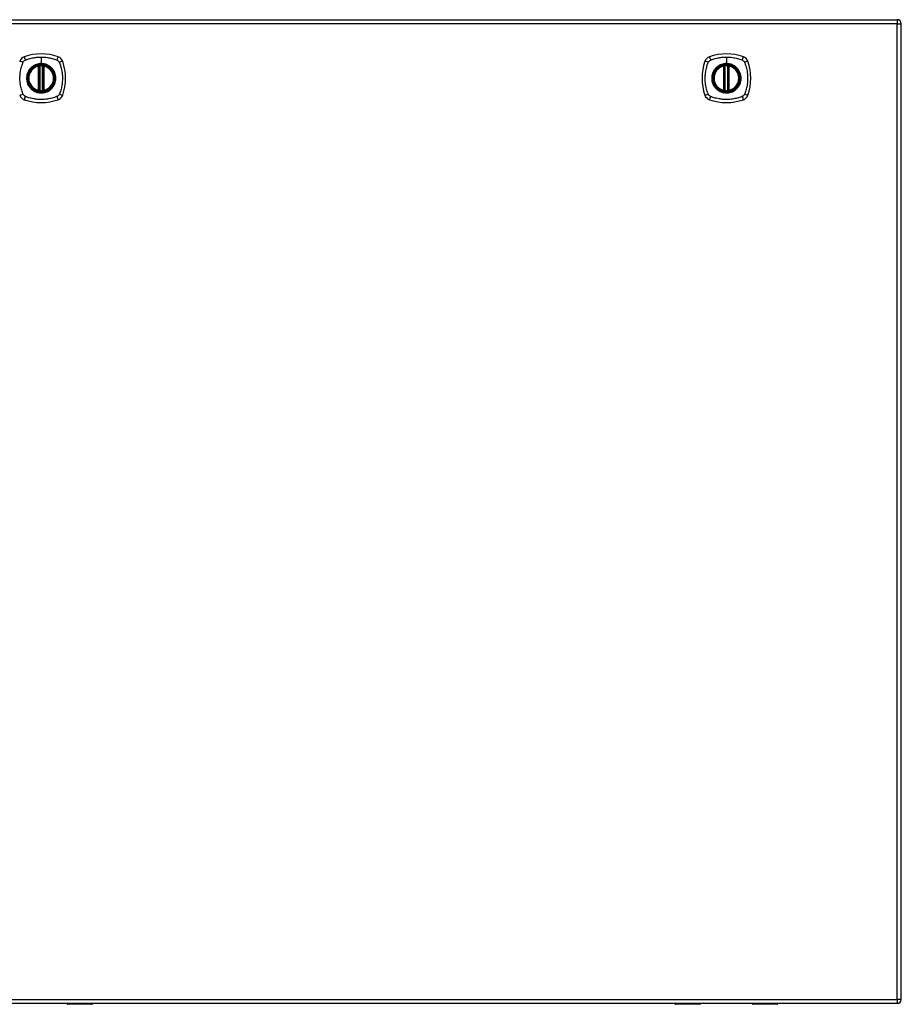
# Model space of a CAD drawing. Header units: inches. Extents: x 59.1 to 143, y 41.3 to 65.2.
# Tile 4 of 4: x 121.5 to 143, y 41.3 to 65.2. Entities that reach past the tile are written whole.
import ezdxf

# ---------------------------------------------------------------- set-up
doc = ezdxf.new("R2010")
doc.units = ezdxf.units.IN
doc.header["$MEASUREMENT"] = 0
doc.layers.add('Visible Edges(ANSI)', color=7, linetype='Continuous', lineweight=25)
doc.layers.add('Visible Tangent Edges(ANSI)', color=7, linetype='Continuous', lineweight=25)

msp = doc.modelspace()

# ---------------------------------------------------------------- linework, layer by layer
at = {"layer": 'Visible Edges(ANSI)'}
for p, q in [((101.247, 65.25), (142.852, 65.25)), ((142.951, 41.431), (142.951, 65.151)), ((121.991, 63.533), (121.991, 64.118)), ((122.01, 63.529), (122.01, 64.122)), ((122.089, 64.122), (122.089, 63.529)), ((122.109, 64.118), (122.109, 63.533)), ((138.642, 63.533), (138.642, 64.118)), ((138.662, 63.529), (138.662, 64.122)), ((138.741, 64.122), (138.741, 63.529)), ((138.761, 64.118), (138.761, 63.533)), ((142.852, 41.332), (101.247, 41.332)), ((122.68, 41.328), (122.68, 41.332)), ((123.28, 41.312), (122.696, 41.312)), ((138.056, 41.312), (137.471, 41.312)), ((138.071, 41.332), (138.071, 41.328)), ((139.331, 41.328), (139.331, 41.332)), ((139.932, 41.312), (139.347, 41.312))]:
    msp.add_line(p, q, dxfattribs=at)
for centre, radius in [((122.05, 63.826), 0.32), ((122.05, 63.826), 0.315), ((138.701, 63.826), 0.32), ((138.701, 63.826), 0.315)]:
    msp.add_circle(centre, radius, dxfattribs=at)
for centre, radius, start, end in [((142.852, 65.151), 0.099, 0, 90), ((122.05, 63.137), 1.28, 71.2278, 108.7722), ((138.701, 63.137), 1.28, 71.2278, 108.7722), ((121.695, 64.18), 0.177, 108.7722, 161.2278), ((122.405, 64.18), 0.177, 18.7722, 71.2278), ((121.361, 63.826), 1.28, 341.2278, 18.7722), ((139.39, 63.826), 1.28, 161.2278, 198.7722), ((138.347, 64.18), 0.177, 108.7722, 161.2278), ((139.056, 64.18), 0.177, 18.7722, 71.2278), ((138.012, 63.826), 1.28, 341.2278, 18.7722), ((122.05, 63.826), 0.313, 103.6344, 256.3656), ((122.05, 63.826), 0.313, 99.784, 103.6344), ((121.979, 64.118), 0.0118, 0, 103.6344), ((121.999, 64.122), 0.0118, 0, 99.784), ((122.05, 63.826), 0.313, 84.7499, 95.2501), ((122.101, 64.122), 0.0118, 80.216, 180), ((122.05, 63.826), 0.313, 76.3656, 80.216), ((122.121, 64.118), 0.0118, 76.3656, 180), ((122.05, 63.826), 0.313, 283.6344, 76.3656), ((138.701, 63.826), 0.313, 103.6344, 256.3656), ((138.701, 63.826), 0.313, 99.784, 103.6344), ((138.63, 64.118), 0.0118, 0, 103.6344), ((138.65, 64.122), 0.0118, 0, 99.784), ((138.701, 63.826), 0.313, 84.7499, 95.2501), ((138.753, 64.122), 0.0118, 80.216, 180), ((138.701, 63.826), 0.313, 76.3656, 80.216), ((138.772, 64.118), 0.0118, 76.3656, 180), ((138.701, 63.826), 0.313, 283.6344, 76.3656), ((121.979, 63.533), 0.0118, 256.3656, 0), ((122.05, 63.826), 0.313, 256.3656, 260.216), ((121.999, 63.529), 0.0118, 260.216, 0), ((122.05, 63.826), 0.313, 264.7499, 275.2501), ((122.101, 63.529), 0.0118, 180, 279.784), ((122.05, 63.826), 0.313, 279.784, 283.6344), ((122.121, 63.533), 0.0118, 180, 283.6344), ((138.63, 63.533), 0.0118, 256.3656, 0), ((138.701, 63.826), 0.313, 256.3656, 260.216), ((138.65, 63.529), 0.0118, 260.216, 0), ((138.701, 63.826), 0.313, 264.7499, 275.2501), ((138.753, 63.529), 0.0118, 180, 279.784), ((138.701, 63.826), 0.313, 279.784, 283.6344), ((138.772, 63.533), 0.0118, 180, 283.6344), ((121.695, 63.471), 0.177, 198.7722, 251.2278), ((122.05, 64.515), 1.28, 251.2278, 288.7722), ((122.405, 63.471), 0.177, 288.7722, 341.2278), ((138.347, 63.471), 0.177, 198.7722, 251.2278), ((138.701, 64.515), 1.28, 251.2278, 288.7722), ((139.056, 63.471), 0.177, 288.7722, 341.2278), ((142.852, 41.431), 0.099, 270, 0), ((122.696, 41.328), 0.0157, 180, 270), ((123.28, 41.332), 0.0197, 270, 359.4614), ((137.471, 41.332), 0.0197, 180.5386, 270), ((138.056, 41.328), 0.0157, 270, 0), ((139.347, 41.328), 0.0157, 180, 270), ((139.932, 41.332), 0.0197, 270, 359.4614)]:
    msp.add_arc(centre, radius, start, end, dxfattribs=at)
for points, knots in [([(122.021, 64.137), (122.02, 64.137), (122.018, 64.137), (122.014, 64.137), (122.011, 64.136), (122.006, 64.135), (122.003, 64.135), (121.998, 64.134), (121.997, 64.134), (121.997, 64.134)], [0, 0, 0, 0, 0.01176793, 0.01176793, 0.03059662, 0.03059662, 0.06072253, 0.06072253, 0.09414345, 0.09414345, 0.09414345, 0.09414345]), ([(122.103, 64.134), (122.103, 64.134), (122.103, 64.134), (122.102, 64.134), (122.101, 64.134), (122.098, 64.135), (122.095, 64.135), (122.088, 64.136), (122.083, 64.137), (122.079, 64.137)], [0, 0, 0, 0, 0.01176876, 0.01176876, 0.03059878, 0.03059878, 0.0607268, 0.0607268, 0.09415008, 0.09415008, 0.09415008, 0.09415008]), ([(138.673, 64.137), (138.671, 64.137), (138.67, 64.137), (138.665, 64.137), (138.663, 64.136), (138.657, 64.135), (138.654, 64.135), (138.649, 64.134), (138.648, 64.134), (138.648, 64.134)], [0, 0, 0, 0, 0.01176793, 0.01176793, 0.03059662, 0.03059662, 0.06072253, 0.06072253, 0.09414345, 0.09414345, 0.09414345, 0.09414345]), ([(138.755, 64.134), (138.755, 64.134), (138.754, 64.134), (138.754, 64.134), (138.753, 64.134), (138.749, 64.135), (138.746, 64.135), (138.739, 64.136), (138.735, 64.137), (138.73, 64.137)], [0, 0, 0, 0, 0.01176876, 0.01176876, 0.03059878, 0.03059878, 0.0607268, 0.0607268, 0.09415008, 0.09415008, 0.09415008, 0.09415008]), ([(121.997, 63.517), (121.997, 63.517), (121.998, 63.517), (122.003, 63.516), (122.006, 63.516), (122.011, 63.515), (122.014, 63.515), (122.018, 63.514), (122.02, 63.514), (122.021, 63.514)], [0, 0, 0, 0, 0.03342093, 0.03342093, 0.06354683, 0.06354683, 0.08237552, 0.08237552, 0.09414345, 0.09414345, 0.09414345, 0.09414345]), ([(122.079, 63.514), (122.083, 63.514), (122.088, 63.515), (122.095, 63.516), (122.098, 63.516), (122.101, 63.517), (122.102, 63.517), (122.103, 63.517), (122.103, 63.517), (122.103, 63.517)], [0, 0, 0, 0, 0.03342328, 0.03342328, 0.06355131, 0.06355131, 0.08238132, 0.08238132, 0.09415008, 0.09415008, 0.09415008, 0.09415008]), ([(138.648, 63.517), (138.648, 63.517), (138.649, 63.517), (138.654, 63.516), (138.657, 63.516), (138.663, 63.515), (138.665, 63.515), (138.67, 63.514), (138.671, 63.514), (138.673, 63.514)], [0, 0, 0, 0, 0.03342093, 0.03342093, 0.06354683, 0.06354683, 0.08237552, 0.08237552, 0.09414345, 0.09414345, 0.09414345, 0.09414345]), ([(138.73, 63.514), (138.735, 63.514), (138.739, 63.515), (138.746, 63.516), (138.749, 63.516), (138.753, 63.517), (138.754, 63.517), (138.754, 63.517), (138.755, 63.517), (138.755, 63.517)], [0, 0, 0, 0, 0.03342328, 0.03342328, 0.06355131, 0.06355131, 0.08238132, 0.08238132, 0.09415008, 0.09415008, 0.09415008, 0.09415008])]:
    msp.add_open_spline(points, degree=3, knots=knots, dxfattribs=at)
at = {"layer": 'Visible Tangent Edges(ANSI)'}
for p, q in [((142.852, 65.151), (101.247, 65.151)), ((142.852, 65.25), (142.852, 65.151)), ((142.852, 65.151), (142.951, 65.151)), ((142.852, 41.431), (142.852, 65.151)), ((122.05, 64.342), (122.05, 64.182)), ((122.05, 64.178), (122.05, 64.182)), ((138.701, 64.342), (138.701, 64.182)), ((138.701, 64.178), (138.701, 64.182)), ((121.979, 64.118), (121.976, 64.13)), ((121.979, 64.118), (121.991, 64.118)), ((121.979, 64.118), (121.979, 63.533)), ((121.991, 64.118), (122.001, 64.118)), ((121.997, 64.134), (121.998, 64.128)), ((122, 64.122), (122.01, 64.122)), ((122.001, 63.533), (122.001, 64.118)), ((122.022, 64.126), (122.021, 64.137)), ((122.022, 63.526), (122.022, 64.126)), ((122.077, 64.126), (122.079, 64.137)), ((122.077, 64.126), (122.077, 63.526)), ((122.089, 64.122), (122.099, 64.122)), ((122.099, 64.118), (122.109, 64.118)), ((122.099, 64.118), (122.099, 63.533)), ((122.102, 64.128), (122.103, 64.134)), ((122.109, 64.118), (122.121, 64.118)), ((122.124, 64.13), (122.121, 64.118)), ((122.121, 63.533), (122.121, 64.118)), ((138.63, 64.118), (138.628, 64.13)), ((138.63, 64.118), (138.642, 64.118)), ((138.63, 64.118), (138.63, 63.533)), ((138.642, 64.118), (138.652, 64.118)), ((138.648, 64.134), (138.649, 64.128)), ((138.652, 64.122), (138.662, 64.122)), ((138.652, 63.533), (138.652, 64.118)), ((138.674, 64.126), (138.673, 64.137)), ((138.674, 63.526), (138.674, 64.126)), ((138.729, 64.126), (138.73, 64.137)), ((138.729, 64.126), (138.729, 63.526)), ((138.741, 64.122), (138.751, 64.122)), ((138.751, 64.118), (138.761, 64.118)), ((138.751, 64.118), (138.751, 63.533)), ((138.754, 64.128), (138.755, 64.134)), ((138.761, 64.118), (138.772, 64.118)), ((138.775, 64.13), (138.772, 64.118)), ((138.772, 63.533), (138.772, 64.118)), ((121.976, 63.521), (121.979, 63.533)), ((121.991, 63.533), (121.979, 63.533)), ((122.001, 63.533), (121.991, 63.533)), ((121.998, 63.523), (121.997, 63.517)), ((122.01, 63.529), (122, 63.529)), ((122.021, 63.514), (122.022, 63.526)), ((122.079, 63.514), (122.077, 63.526)), ((122.099, 63.529), (122.089, 63.529)), ((122.109, 63.533), (122.099, 63.533)), ((122.103, 63.517), (122.102, 63.523)), ((122.121, 63.533), (122.109, 63.533)), ((122.121, 63.533), (122.124, 63.521)), ((138.628, 63.521), (138.63, 63.533)), ((138.642, 63.533), (138.63, 63.533)), ((138.652, 63.533), (138.642, 63.533)), ((138.649, 63.523), (138.648, 63.517)), ((138.662, 63.529), (138.652, 63.529)), ((138.673, 63.514), (138.674, 63.526)), ((138.73, 63.514), (138.729, 63.526)), ((138.751, 63.529), (138.741, 63.529)), ((138.761, 63.533), (138.751, 63.533)), ((138.755, 63.517), (138.754, 63.523)), ((138.772, 63.533), (138.761, 63.533)), ((138.772, 63.533), (138.775, 63.521)), ((101.247, 41.431), (142.852, 41.431)), ((142.852, 41.431), (142.852, 41.332)), ((142.951, 41.431), (142.852, 41.431)), ((122.696, 41.332), (122.696, 41.312)), ((123.28, 41.312), (123.28, 41.332)), ((137.471, 41.332), (137.471, 41.312)), ((138.056, 41.312), (138.056, 41.332)), ((139.347, 41.332), (139.347, 41.312)), ((139.932, 41.312), (139.932, 41.332))]:
    msp.add_line(p, q, dxfattribs=at)
for centre, radius in [((122.05, 63.826), 0.346), ((122.05, 63.826), 0.342), ((138.701, 63.826), 0.346), ((138.701, 63.826), 0.342), ((122.05, 63.826), 0.325), ((122.05, 63.826), 0.324), ((138.701, 63.826), 0.325), ((138.701, 63.826), 0.324)]:
    msp.add_circle(centre, radius, dxfattribs=at)
for centre, start, end in [((122.05, 63.826), 103.6344, 256.3656), ((122.05, 63.826), 84.7499, 95.2501), ((122.05, 63.826), 283.6344, 76.3656), ((138.701, 63.826), 103.6344, 256.3656), ((138.701, 63.826), 84.7499, 95.2501), ((138.701, 63.826), 283.6344, 76.3656), ((122.05, 63.826), 264.7499, 275.2501), ((138.701, 63.826), 264.7499, 275.2501)]:
    msp.add_arc(centre, 0.301, start, end, dxfattribs=at)
for centre, major_axis, ratio, start_param, end_param in [((121.638, 64.2), (-0.112, 0.037), 0.042597, 4.975842, 6.113112), ((121.676, 64.238), (-0.037, 0.112), 0.042597, 0.170073, 1.307344), ((122.424, 64.238), (0.037, 0.112), 0.042597, 4.975842, 6.113112), ((122.462, 64.2), (0.112, 0.037), 0.042597, 0.170073, 1.307344), ((138.289, 64.2), (-0.112, 0.037), 0.042597, 4.975842, 6.113112), ((138.327, 64.238), (-0.037, 0.112), 0.042597, 0.170073, 1.307344), ((139.076, 64.238), (0.037, 0.112), 0.042597, 4.975842, 6.113112), ((139.114, 64.2), (0.112, 0.037), 0.042597, 0.170073, 1.307344), ((121.997, 64.134), (-0.00893, -0.00773), 0.431674, 0, 1.315955), ((122.002, 64.122), (-0.0116, -0.0021), 0.025638, 4.856604, 6.283185), ((122.098, 64.122), (0.0116, -0.0021), 0.025638, 0, 1.426581), ((122.103, 64.134), (0.00893, -0.00773), 0.431674, 4.96723, 6.283185), ((138.648, 64.134), (-0.00893, -0.00773), 0.431674, 0, 1.315955), ((138.654, 64.122), (-0.0116, -0.0021), 0.025638, 4.856604, 6.283185), ((138.749, 64.122), (0.0116, -0.0021), 0.025638, 0, 1.426581), ((138.755, 64.134), (0.00893, -0.00773), 0.431674, 4.96723, 6.283185), ((121.638, 63.451), (-0.112, -0.037), 0.042597, 0.170073, 1.307344), ((121.997, 63.517), (-0.00893, 0.00773), 0.431674, 4.96723, 6.283185), ((122.002, 63.529), (-0.0116, 0.0021), 0.025638, 0, 1.426581), ((122.098, 63.529), (0.0116, 0.0021), 0.025638, 4.856604, 6.283185), ((122.103, 63.517), (0.00893, 0.00773), 0.431674, 0, 1.315955), ((122.462, 63.451), (0.112, -0.037), 0.042597, 4.975842, 6.113112), ((138.289, 63.451), (-0.112, -0.037), 0.042597, 0.170073, 1.307344), ((138.648, 63.517), (-0.00893, 0.00773), 0.431674, 4.96723, 6.283185), ((138.654, 63.529), (-0.0116, 0.0021), 0.025638, 0, 1.426581), ((138.749, 63.529), (0.0116, 0.0021), 0.025638, 4.856604, 6.283185), ((138.755, 63.517), (0.00893, 0.00773), 0.431674, 0, 1.315955), ((139.114, 63.451), (0.112, -0.037), 0.042597, 4.975842, 6.113112), ((121.676, 63.413), (-0.037, -0.112), 0.042597, 4.975842, 6.113112), ((122.424, 63.413), (0.037, -0.112), 0.042597, 0.170073, 1.307344), ((138.327, 63.413), (-0.037, -0.112), 0.042597, 4.975842, 6.113112), ((139.076, 63.413), (0.037, -0.112), 0.042597, 0.170073, 1.307344)]:
    msp.add_ellipse(centre, major_axis=major_axis, ratio=ratio, start_param=start_param, end_param=end_param, dxfattribs=at)
for points, knots in [([(121.61, 63.437), (121.608, 63.441), (121.606, 63.446), (121.604, 63.45), (121.59, 63.487), (121.578, 63.524), (121.558, 63.599), (121.55, 63.638), (121.538, 63.722), (121.534, 63.768), (121.533, 63.848), (121.534, 63.882), (121.54, 63.945), (121.544, 63.975), (121.553, 64.026), (121.558, 64.048), (121.567, 64.088), (121.573, 64.107), (121.582, 64.14), (121.587, 64.154), (121.594, 64.176), (121.597, 64.183), (121.601, 64.194), (121.602, 64.197), (121.604, 64.201), (121.606, 64.205), (121.608, 64.21), (121.61, 64.214)], [-2.091632, -2.091632, -2.091632, -2.091632, -2.064284, -2.064284, -2.064284, -1.777358, -1.777358, -1.490428, -1.490428, -1.150828, -1.150828, -0.905556, -0.905556, -0.684969, -0.684969, -0.525188, -0.525188, -0.382476, -0.382476, -0.270594, -0.270594, -0.214652, -0.214652, -0.186063, -0.186063, -0.186063, -0.158711, -0.158711, -0.158711, -0.158711]), ([(121.61, 64.214), (121.61, 64.215), (121.611, 64.216), (121.614, 64.222), (121.617, 64.228), (121.624, 64.237), (121.627, 64.241), (121.631, 64.244)], [-0.07033438, -0.07033438, -0.07033438, -0.07033438, -0.06421309, -0.06421309, -0.02948796, -0.02948796, 0, 0, 0, 0]), ([(121.631, 64.244), (121.639, 64.253), (121.649, 64.26), (121.66, 64.265), (121.661, 64.265), (121.661, 64.266)], [-0.96795364, -0.96795364, -0.96795364, -0.96795364, -0.90021117, -0.90021117, -0.8975441, -0.8975441, -0.8975441, -0.8975441]), ([(121.661, 64.266), (121.666, 64.268), (121.67, 64.27), (121.675, 64.272), (121.678, 64.273), (121.682, 64.275), (121.693, 64.279), (121.7, 64.281), (121.721, 64.288), (121.736, 64.293), (121.769, 64.303), (121.788, 64.308), (121.828, 64.318), (121.849, 64.322), (121.9, 64.331), (121.93, 64.335), (121.99, 64.341), (122.02, 64.342), (122.05, 64.342)], [-2.0916334, -2.0916334, -2.0916334, -2.0916334, -2.0642813, -2.0642813, -2.0642813, -2.0356922, -2.0356922, -1.9797509, -1.9797509, -1.8678685, -1.8678685, -1.7251565, -1.7251565, -1.5653756, -1.5653756, -1.3447881, -1.3447881, -1.1256399, -1.1256399, -1.1256399, -1.1256399]), ([(122.05, 64.178), (122.073, 64.178), (122.096, 64.176), (122.147, 64.165), (122.175, 64.156), (122.227, 64.131), (122.252, 64.116), (122.275, 64.097), (122.309, 64.069), (122.337, 64.035), (122.38, 63.956), (122.394, 63.911), (122.404, 63.832), (122.402, 63.797), (122.386, 63.704), (122.36, 63.647), (122.321, 63.601), (122.294, 63.568), (122.26, 63.54), (122.185, 63.497), (122.142, 63.483), (122.079, 63.474), (122.059, 63.473), (122, 63.475), (121.961, 63.482), (121.889, 63.51), (121.855, 63.53), (121.825, 63.554), (121.791, 63.582), (121.763, 63.617), (121.716, 63.701), (121.702, 63.752), (121.696, 63.838), (121.699, 63.872), (121.719, 63.958), (121.744, 64.009), (121.779, 64.05), (121.808, 64.086), (121.844, 64.116), (121.901, 64.145), (121.918, 64.153), (121.971, 64.171), (122.011, 64.178), (122.05, 64.178)], [-3.141593, -3.141593, -3.141593, -3.141593, -2.946484, -2.946484, -2.698623, -2.698623, -2.450768, -2.450768, -2.450768, -2.075295, -2.075295, -1.686192, -1.686192, -1.395223, -1.395223, -0.880236, -0.880236, -0.880236, -0.512165, -0.512165, -0.139879, -0.139879, 0.031355, 0.031355, 0.361026, 0.361026, 0.690691, 0.690691, 0.690691, 1.067939, 1.067939, 1.507093, 1.507093, 1.798938, 1.798938, 2.261677, 2.261677, 2.261677, 2.656394, 2.656394, 2.806973, 2.806973, 3.141593, 3.141593, 3.141593, 3.141593]), ([(122.05, 64.182), (122.01, 64.182), (121.97, 64.176), (121.916, 64.157), (121.899, 64.15), (121.862, 64.13), (121.841, 64.116), (121.822, 64.1)], [-3.1415927, -3.1415927, -3.1415927, -3.1415927, -2.8069728, -2.8069728, -2.6563938, -2.6563938, -2.4492433, -2.4492433, -2.4492433, -2.4492433]), ([(122.05, 64.342), (122.053, 64.342), (122.057, 64.342), (122.107, 64.342), (122.153, 64.338), (122.238, 64.325), (122.276, 64.317), (122.352, 64.297), (122.389, 64.286), (122.425, 64.272), (122.43, 64.27), (122.434, 64.268), (122.438, 64.266)], [-1.1256399, -1.1256399, -1.1256399, -1.1256399, -1.0995163, -1.0995163, -0.7599169, -0.7599169, -0.4729864, -0.4729864, -0.1860606, -0.1860606, -0.1860606, -0.158713, -0.158713, -0.158713, -0.158713]), ([(122.277, 64.1), (122.255, 64.119), (122.23, 64.135), (122.176, 64.161), (122.148, 64.17), (122.096, 64.18), (122.073, 64.182), (122.05, 64.182)], [2.4507676, 2.4507676, 2.4507676, 2.4507676, 2.6986231, 2.6986231, 2.9464842, 2.9464842, 3.1415927, 3.1415927, 3.1415927, 3.1415927]), ([(122.438, 64.266), (122.446, 64.262), (122.453, 64.257), (122.47, 64.244), (122.479, 64.233), (122.487, 64.219), (122.489, 64.217), (122.49, 64.214)], [0, 0, 0, 0, 0.0481127, 0.0481127, 0.1250929, 0.1250929, 0.1407015, 0.1407015, 0.1407015, 0.1407015]), ([(122.49, 64.214), (122.492, 64.21), (122.494, 64.205), (122.496, 64.201), (122.498, 64.197), (122.499, 64.194), (122.503, 64.183), (122.505, 64.176), (122.513, 64.154), (122.517, 64.14), (122.527, 64.107), (122.532, 64.088), (122.542, 64.048), (122.547, 64.026), (122.556, 63.975), (122.56, 63.945), (122.565, 63.882), (122.567, 63.848), (122.566, 63.768), (122.562, 63.722), (122.55, 63.638), (122.542, 63.599), (122.522, 63.524), (122.51, 63.487), (122.496, 63.45), (122.494, 63.446), (122.492, 63.441), (122.49, 63.437)], [-2.091633, -2.091633, -2.091633, -2.091633, -2.064281, -2.064281, -2.064281, -2.035692, -2.035692, -1.979751, -1.979751, -1.867869, -1.867869, -1.725157, -1.725157, -1.565376, -1.565376, -1.344788, -1.344788, -1.099516, -1.099516, -0.759917, -0.759917, -0.472986, -0.472986, -0.186061, -0.186061, -0.186061, -0.158713, -0.158713, -0.158713, -0.158713]), ([(138.261, 63.437), (138.259, 63.441), (138.257, 63.446), (138.255, 63.45), (138.241, 63.487), (138.23, 63.524), (138.21, 63.599), (138.202, 63.638), (138.189, 63.722), (138.185, 63.768), (138.184, 63.848), (138.186, 63.882), (138.192, 63.945), (138.196, 63.975), (138.205, 64.026), (138.209, 64.048), (138.219, 64.088), (138.224, 64.107), (138.234, 64.14), (138.239, 64.154), (138.246, 64.176), (138.248, 64.183), (138.252, 64.194), (138.254, 64.197), (138.255, 64.201), (138.257, 64.205), (138.259, 64.21), (138.261, 64.214)], [-2.091632, -2.091632, -2.091632, -2.091632, -2.064284, -2.064284, -2.064284, -1.777358, -1.777358, -1.490428, -1.490428, -1.150828, -1.150828, -0.905556, -0.905556, -0.684969, -0.684969, -0.525188, -0.525188, -0.382476, -0.382476, -0.270594, -0.270594, -0.214652, -0.214652, -0.186063, -0.186063, -0.186063, -0.158711, -0.158711, -0.158711, -0.158711]), ([(138.261, 64.214), (138.262, 64.215), (138.262, 64.216), (138.266, 64.222), (138.269, 64.228), (138.276, 64.237), (138.279, 64.241), (138.283, 64.244)], [-0.07033438, -0.07033438, -0.07033438, -0.07033438, -0.06421309, -0.06421309, -0.02948796, -0.02948796, 0, 0, 0, 0]), ([(138.283, 64.244), (138.291, 64.253), (138.301, 64.26), (138.312, 64.265), (138.312, 64.265), (138.313, 64.266)], [-0.96795364, -0.96795364, -0.96795364, -0.96795364, -0.90021117, -0.90021117, -0.8975441, -0.8975441, -0.8975441, -0.8975441]), ([(138.313, 64.266), (138.317, 64.268), (138.321, 64.27), (138.326, 64.272), (138.33, 64.273), (138.333, 64.275), (138.344, 64.279), (138.351, 64.281), (138.373, 64.288), (138.387, 64.293), (138.42, 64.303), (138.439, 64.308), (138.479, 64.318), (138.501, 64.322), (138.552, 64.331), (138.582, 64.335), (138.641, 64.341), (138.671, 64.342), (138.701, 64.342)], [-2.0916334, -2.0916334, -2.0916334, -2.0916334, -2.0642813, -2.0642813, -2.0642813, -2.0356922, -2.0356922, -1.9797509, -1.9797509, -1.8678685, -1.8678685, -1.7251565, -1.7251565, -1.5653756, -1.5653756, -1.3447881, -1.3447881, -1.1256399, -1.1256399, -1.1256399, -1.1256399]), ([(138.701, 64.178), (138.724, 64.178), (138.747, 64.176), (138.798, 64.165), (138.826, 64.156), (138.879, 64.131), (138.904, 64.116), (138.926, 64.097), (138.96, 64.069), (138.989, 64.035), (139.032, 63.956), (139.046, 63.911), (139.055, 63.832), (139.054, 63.797), (139.037, 63.704), (139.011, 63.647), (138.973, 63.601), (138.945, 63.568), (138.912, 63.54), (138.836, 63.497), (138.793, 63.483), (138.73, 63.474), (138.71, 63.473), (138.651, 63.475), (138.613, 63.482), (138.54, 63.51), (138.506, 63.53), (138.477, 63.554), (138.443, 63.582), (138.414, 63.617), (138.368, 63.701), (138.353, 63.752), (138.348, 63.838), (138.351, 63.872), (138.371, 63.958), (138.396, 64.009), (138.43, 64.05), (138.459, 64.086), (138.496, 64.116), (138.553, 64.145), (138.569, 64.153), (138.623, 64.171), (138.662, 64.178), (138.701, 64.178)], [-3.141593, -3.141593, -3.141593, -3.141593, -2.946484, -2.946484, -2.698623, -2.698623, -2.450768, -2.450768, -2.450768, -2.075295, -2.075295, -1.686192, -1.686192, -1.395223, -1.395223, -0.880236, -0.880236, -0.880236, -0.512165, -0.512165, -0.139879, -0.139879, 0.031355, 0.031355, 0.361026, 0.361026, 0.690691, 0.690691, 0.690691, 1.067939, 1.067939, 1.507093, 1.507093, 1.798938, 1.798938, 2.261677, 2.261677, 2.261677, 2.656394, 2.656394, 2.806973, 2.806973, 3.141593, 3.141593, 3.141593, 3.141593]), ([(138.701, 64.182), (138.662, 64.182), (138.622, 64.176), (138.567, 64.157), (138.551, 64.15), (138.513, 64.13), (138.493, 64.116), (138.474, 64.1)], [-3.1415927, -3.1415927, -3.1415927, -3.1415927, -2.8069728, -2.8069728, -2.6563938, -2.6563938, -2.4492433, -2.4492433, -2.4492433, -2.4492433]), ([(138.701, 64.342), (138.705, 64.342), (138.709, 64.342), (138.759, 64.342), (138.805, 64.338), (138.889, 64.325), (138.928, 64.317), (139.003, 64.297), (139.04, 64.286), (139.077, 64.272), (139.081, 64.27), (139.086, 64.268), (139.09, 64.266)], [-1.1256399, -1.1256399, -1.1256399, -1.1256399, -1.0995163, -1.0995163, -0.7599169, -0.7599169, -0.4729864, -0.4729864, -0.1860606, -0.1860606, -0.1860606, -0.158713, -0.158713, -0.158713, -0.158713]), ([(138.929, 64.1), (138.906, 64.119), (138.881, 64.135), (138.828, 64.161), (138.8, 64.17), (138.748, 64.18), (138.724, 64.182), (138.701, 64.182)], [2.4507676, 2.4507676, 2.4507676, 2.4507676, 2.6986231, 2.6986231, 2.9464842, 2.9464842, 3.1415927, 3.1415927, 3.1415927, 3.1415927]), ([(139.09, 64.266), (139.098, 64.262), (139.105, 64.257), (139.122, 64.244), (139.131, 64.233), (139.139, 64.219), (139.14, 64.217), (139.141, 64.214)], [0, 0, 0, 0, 0.0481127, 0.0481127, 0.1250929, 0.1250929, 0.1407015, 0.1407015, 0.1407015, 0.1407015]), ([(139.141, 64.214), (139.143, 64.21), (139.145, 64.205), (139.148, 64.201), (139.149, 64.197), (139.15, 64.194), (139.154, 64.183), (139.157, 64.176), (139.164, 64.154), (139.169, 64.14), (139.179, 64.107), (139.184, 64.088), (139.194, 64.048), (139.198, 64.026), (139.207, 63.975), (139.211, 63.945), (139.217, 63.882), (139.218, 63.848), (139.217, 63.768), (139.214, 63.722), (139.201, 63.638), (139.193, 63.599), (139.173, 63.524), (139.161, 63.487), (139.148, 63.45), (139.145, 63.446), (139.143, 63.441), (139.141, 63.437)], [-2.091633, -2.091633, -2.091633, -2.091633, -2.064281, -2.064281, -2.064281, -2.035692, -2.035692, -1.979751, -1.979751, -1.867869, -1.867869, -1.725157, -1.725157, -1.565376, -1.565376, -1.344788, -1.344788, -1.099516, -1.099516, -0.759917, -0.759917, -0.472986, -0.472986, -0.186061, -0.186061, -0.186061, -0.158713, -0.158713, -0.158713, -0.158713]), ([(121.775, 64.053), (121.74, 64.011), (121.715, 63.96), (121.694, 63.873), (121.691, 63.838), (121.697, 63.751), (121.712, 63.699), (121.748, 63.634), (121.761, 63.615), (121.775, 63.598)], [-2.261677, -2.261677, -2.261677, -2.261677, -1.798938, -1.798938, -1.507093, -1.507093, -1.067939, -1.067939, -0.878435, -0.878435, -0.878435, -0.878435]), ([(121.998, 64.128), (121.997, 64.129), (121.996, 64.129), (121.993, 64.13), (121.992, 64.13), (121.989, 64.131), (121.988, 64.131), (121.987, 64.131), (121.986, 64.131), (121.985, 64.131), (121.985, 64.131), (121.983, 64.131), (121.981, 64.131), (121.979, 64.13), (121.977, 64.13), (121.976, 64.13)], [0, 0, 0, 0, 0.0147084, 0.0147084, 0.031518, 0.031518, 0.04202399, 0.04202399, 0.04727699, 0.04727699, 0.05568179, 0.05568179, 0.06912947, 0.06912947, 0.08404799, 0.08404799, 0.08404799, 0.08404799]), ([(122, 64.122), (122, 64.124), (122, 64.125), (121.999, 64.126), (121.999, 64.127), (121.998, 64.127), (121.998, 64.128)], [-0.0331638, -0.0331638, -0.0331638, -0.0331638, -0.01452823, -0.01452823, -0.01452823, 0, 0, 0, 0]), ([(122.001, 64.118), (122.001, 64.119), (122.001, 64.119), (122.001, 64.12), (122.001, 64.121), (122, 64.121), (122, 64.122), (122, 64.122), (122, 64.122), (122, 64.122)], [0, 0, 0, 0, 0.00371762, 0.00371762, 0.00706872, 0.00706872, 0.00916316, 0.00916316, 0.01047218, 0.01047218, 0.01047218, 0.01047218]), ([(122.01, 64.122), (122.01, 64.122), (122.011, 64.123), (122.013, 64.123), (122.015, 64.124), (122.018, 64.125), (122.019, 64.125), (122.021, 64.125), (122.022, 64.125), (122.022, 64.126)], [-0.09414345, -0.09414345, -0.09414345, -0.09414345, -0.06072253, -0.06072253, -0.03059662, -0.03059662, -0.01176793, -0.01176793, 0, 0, 0, 0]), ([(122.077, 64.126), (122.08, 64.125), (122.082, 64.125), (122.085, 64.124), (122.087, 64.123), (122.088, 64.123), (122.089, 64.123), (122.089, 64.122), (122.089, 64.122), (122.089, 64.122)], [-0.09415008, -0.09415008, -0.09415008, -0.09415008, -0.0607268, -0.0607268, -0.03059878, -0.03059878, -0.01176876, -0.01176876, 0, 0, 0, 0]), ([(122.099, 64.122), (122.099, 64.122), (122.099, 64.122), (122.099, 64.122), (122.099, 64.121), (122.099, 64.121), (122.099, 64.12), (122.099, 64.119), (122.099, 64.119), (122.099, 64.118)], [0, 0, 0, 0, 0.00130902, 0.00130902, 0.00340346, 0.00340346, 0.00675456, 0.00675456, 0.01047218, 0.01047218, 0.01047218, 0.01047218]), ([(122.124, 64.13), (122.122, 64.13), (122.121, 64.13), (122.118, 64.131), (122.117, 64.131), (122.114, 64.131), (122.113, 64.131), (122.112, 64.131), (122.111, 64.131), (122.11, 64.131), (122.109, 64.131), (122.108, 64.13), (122.106, 64.13), (122.104, 64.129), (122.103, 64.129), (122.102, 64.128)], [-0.00107612, -0.00107612, -0.00107612, -0.00107612, 0.01363228, 0.01363228, 0.03044188, 0.03044188, 0.04094788, 0.04094788, 0.04620088, 0.04620088, 0.05460568, 0.05460568, 0.06805335, 0.06805335, 0.08297187, 0.08297187, 0.08297187, 0.08297187]), ([(122.324, 63.598), (122.363, 63.645), (122.39, 63.703), (122.407, 63.797), (122.408, 63.832), (122.399, 63.913), (122.385, 63.957), (122.351, 64.018), (122.339, 64.036), (122.324, 64.053)], [0.880236, 0.880236, 0.880236, 0.880236, 1.395223, 1.395223, 1.686192, 1.686192, 2.075295, 2.075295, 2.263394, 2.263394, 2.263394, 2.263394]), ([(138.427, 64.053), (138.392, 64.011), (138.366, 63.96), (138.346, 63.873), (138.343, 63.838), (138.349, 63.751), (138.364, 63.699), (138.4, 63.634), (138.412, 63.615), (138.427, 63.598)], [-2.261677, -2.261677, -2.261677, -2.261677, -1.798938, -1.798938, -1.507093, -1.507093, -1.067939, -1.067939, -0.878435, -0.878435, -0.878435, -0.878435]), ([(138.649, 64.128), (138.648, 64.129), (138.647, 64.129), (138.645, 64.13), (138.643, 64.13), (138.641, 64.131), (138.64, 64.131), (138.638, 64.131), (138.638, 64.131), (138.637, 64.131), (138.636, 64.131), (138.634, 64.131), (138.633, 64.131), (138.63, 64.13), (138.629, 64.13), (138.628, 64.13)], [0, 0, 0, 0, 0.0147084, 0.0147084, 0.031518, 0.031518, 0.04202399, 0.04202399, 0.04727699, 0.04727699, 0.05568179, 0.05568179, 0.06912947, 0.06912947, 0.08404799, 0.08404799, 0.08404799, 0.08404799]), ([(138.652, 64.122), (138.652, 64.124), (138.651, 64.125), (138.651, 64.126), (138.65, 64.127), (138.65, 64.127), (138.649, 64.128)], [-0.0331638, -0.0331638, -0.0331638, -0.0331638, -0.01452823, -0.01452823, -0.01452823, 0, 0, 0, 0]), ([(138.652, 64.118), (138.652, 64.119), (138.652, 64.119), (138.652, 64.12), (138.652, 64.121), (138.652, 64.121), (138.652, 64.122), (138.652, 64.122), (138.652, 64.122), (138.652, 64.122)], [0, 0, 0, 0, 0.00371762, 0.00371762, 0.00706872, 0.00706872, 0.00916316, 0.00916316, 0.01047218, 0.01047218, 0.01047218, 0.01047218]), ([(138.662, 64.122), (138.662, 64.122), (138.663, 64.123), (138.665, 64.123), (138.666, 64.124), (138.669, 64.125), (138.67, 64.125), (138.672, 64.125), (138.673, 64.125), (138.674, 64.126)], [-0.09414345, -0.09414345, -0.09414345, -0.09414345, -0.06072253, -0.06072253, -0.03059662, -0.03059662, -0.01176793, -0.01176793, 0, 0, 0, 0]), ([(138.729, 64.126), (138.731, 64.125), (138.733, 64.125), (138.737, 64.124), (138.738, 64.123), (138.74, 64.123), (138.74, 64.123), (138.741, 64.122), (138.741, 64.122), (138.741, 64.122)], [-0.09415008, -0.09415008, -0.09415008, -0.09415008, -0.0607268, -0.0607268, -0.03059878, -0.03059878, -0.01176876, -0.01176876, 0, 0, 0, 0]), ([(138.751, 64.122), (138.751, 64.122), (138.751, 64.122), (138.751, 64.122), (138.751, 64.121), (138.751, 64.121), (138.751, 64.12), (138.751, 64.119), (138.751, 64.119), (138.751, 64.118)], [0, 0, 0, 0, 0.00130902, 0.00130902, 0.00340346, 0.00340346, 0.00675456, 0.00675456, 0.01047218, 0.01047218, 0.01047218, 0.01047218]), ([(138.775, 64.13), (138.774, 64.13), (138.773, 64.13), (138.77, 64.131), (138.768, 64.131), (138.766, 64.131), (138.765, 64.131), (138.763, 64.131), (138.763, 64.131), (138.762, 64.131), (138.761, 64.131), (138.759, 64.13), (138.758, 64.13), (138.756, 64.129), (138.755, 64.129), (138.754, 64.128)], [-0.00107612, -0.00107612, -0.00107612, -0.00107612, 0.01363228, 0.01363228, 0.03044188, 0.03044188, 0.04094788, 0.04094788, 0.04620088, 0.04620088, 0.05460568, 0.05460568, 0.06805335, 0.06805335, 0.08297187, 0.08297187, 0.08297187, 0.08297187]), ([(138.976, 63.598), (139.015, 63.645), (139.042, 63.703), (139.059, 63.797), (139.06, 63.832), (139.051, 63.913), (139.036, 63.957), (139.003, 64.018), (138.99, 64.036), (138.976, 64.053)], [0.880236, 0.880236, 0.880236, 0.880236, 1.395223, 1.395223, 1.686192, 1.686192, 2.075295, 2.075295, 2.263394, 2.263394, 2.263394, 2.263394]), ([(121.661, 63.386), (121.659, 63.387), (121.657, 63.388), (121.647, 63.393), (121.64, 63.398), (121.628, 63.41), (121.622, 63.416), (121.615, 63.428), (121.612, 63.432), (121.61, 63.437)], [-0.1406326, -0.1406326, -0.1406326, -0.1406326, -0.1276168, -0.1276168, -0.0774468, -0.0774468, -0.0297872, -0.0297872, 0, 0, 0, 0]), ([(121.822, 63.551), (121.852, 63.526), (121.887, 63.506), (121.96, 63.478), (121.999, 63.47), (122.059, 63.468), (122.079, 63.469), (122.143, 63.478), (122.186, 63.493), (122.243, 63.525), (122.261, 63.537), (122.277, 63.551)], [-0.690691, -0.690691, -0.690691, -0.690691, -0.361026, -0.361026, -0.031355, -0.031355, 0.139879, 0.139879, 0.512165, 0.512165, 0.692534, 0.692534, 0.692534, 0.692534]), ([(121.976, 63.521), (121.977, 63.521), (121.979, 63.521), (121.982, 63.52), (121.983, 63.52), (121.986, 63.52), (121.986, 63.52), (121.988, 63.52), (121.988, 63.52), (121.99, 63.521), (121.99, 63.521), (121.992, 63.521), (121.993, 63.521), (121.996, 63.522), (121.997, 63.523), (121.998, 63.523)], [-0.00107612, -0.00107612, -0.00107612, -0.00107612, 0.01363228, 0.01363228, 0.03044188, 0.03044188, 0.04094788, 0.04094788, 0.04620088, 0.04620088, 0.05460568, 0.05460568, 0.06805335, 0.06805335, 0.08297187, 0.08297187, 0.08297187, 0.08297187]), ([(122, 63.529), (122, 63.529), (122, 63.529), (122, 63.53), (122, 63.53), (122.001, 63.531), (122.001, 63.531), (122.001, 63.532), (122.001, 63.532), (122.001, 63.533)], [0, 0, 0, 0, 0.00130902, 0.00130902, 0.00340346, 0.00340346, 0.00675456, 0.00675456, 0.01047218, 0.01047218, 0.01047218, 0.01047218]), ([(122.022, 63.526), (122.022, 63.526), (122.021, 63.526), (122.019, 63.526), (122.018, 63.527), (122.015, 63.527), (122.013, 63.528), (122.011, 63.529), (122.01, 63.529), (122.01, 63.529)], [-0.09414345, -0.09414345, -0.09414345, -0.09414345, -0.08237552, -0.08237552, -0.06354683, -0.06354683, -0.03342093, -0.03342093, 0, 0, 0, 0]), ([(122.089, 63.529), (122.089, 63.529), (122.089, 63.529), (122.089, 63.529), (122.088, 63.528), (122.087, 63.528), (122.085, 63.528), (122.082, 63.527), (122.08, 63.526), (122.077, 63.526)], [-0.09415008, -0.09415008, -0.09415008, -0.09415008, -0.08238132, -0.08238132, -0.06355131, -0.06355131, -0.03342328, -0.03342328, 0, 0, 0, 0]), ([(122.099, 63.533), (122.099, 63.532), (122.099, 63.532), (122.099, 63.531), (122.099, 63.531), (122.099, 63.53), (122.099, 63.53), (122.099, 63.529), (122.099, 63.529), (122.099, 63.529)], [0, 0, 0, 0, 0.00371762, 0.00371762, 0.00706872, 0.00706872, 0.00916316, 0.00916316, 0.01047218, 0.01047218, 0.01047218, 0.01047218]), ([(122.099, 63.529), (122.1, 63.528), (122.1, 63.526), (122.101, 63.525), (122.101, 63.525), (122.101, 63.524), (122.102, 63.523)], [-0.0331638, -0.0331638, -0.0331638, -0.0331638, -0.01452823, -0.01452823, -0.01452823, 0, 0, 0, 0]), ([(122.102, 63.523), (122.103, 63.523), (122.104, 63.522), (122.107, 63.521), (122.108, 63.521), (122.11, 63.521), (122.111, 63.52), (122.113, 63.52), (122.113, 63.52), (122.114, 63.52), (122.115, 63.52), (122.117, 63.52), (122.118, 63.52), (122.121, 63.521), (122.122, 63.521), (122.124, 63.521)], [0, 0, 0, 0, 0.0147084, 0.0147084, 0.031518, 0.031518, 0.04202399, 0.04202399, 0.04727699, 0.04727699, 0.05568179, 0.05568179, 0.06912947, 0.06912947, 0.08404799, 0.08404799, 0.08404799, 0.08404799]), ([(122.49, 63.437), (122.486, 63.429), (122.482, 63.422), (122.468, 63.405), (122.458, 63.396), (122.443, 63.388), (122.441, 63.387), (122.438, 63.386)], [0, 0, 0, 0, 0.0481127, 0.0481127, 0.1250929, 0.1250929, 0.1407015, 0.1407015, 0.1407015, 0.1407015]), ([(138.313, 63.386), (138.311, 63.387), (138.309, 63.388), (138.299, 63.393), (138.292, 63.398), (138.279, 63.41), (138.274, 63.416), (138.266, 63.428), (138.264, 63.432), (138.261, 63.437)], [-0.1406326, -0.1406326, -0.1406326, -0.1406326, -0.1276168, -0.1276168, -0.0774468, -0.0774468, -0.0297872, -0.0297872, 0, 0, 0, 0]), ([(138.474, 63.551), (138.504, 63.526), (138.538, 63.506), (138.612, 63.478), (138.651, 63.47), (138.71, 63.468), (138.731, 63.469), (138.795, 63.478), (138.838, 63.493), (138.895, 63.525), (138.913, 63.537), (138.929, 63.551)], [-0.690691, -0.690691, -0.690691, -0.690691, -0.361026, -0.361026, -0.031355, -0.031355, 0.139879, 0.139879, 0.512165, 0.512165, 0.692534, 0.692534, 0.692534, 0.692534]), ([(138.628, 63.521), (138.629, 63.521), (138.63, 63.521), (138.633, 63.52), (138.635, 63.52), (138.637, 63.52), (138.638, 63.52), (138.639, 63.52), (138.64, 63.52), (138.641, 63.521), (138.642, 63.521), (138.644, 63.521), (138.645, 63.521), (138.647, 63.522), (138.648, 63.523), (138.649, 63.523)], [-0.00107612, -0.00107612, -0.00107612, -0.00107612, 0.01363228, 0.01363228, 0.03044188, 0.03044188, 0.04094788, 0.04094788, 0.04620088, 0.04620088, 0.05460568, 0.05460568, 0.06805335, 0.06805335, 0.08297187, 0.08297187, 0.08297187, 0.08297187]), ([(138.652, 63.529), (138.652, 63.529), (138.652, 63.529), (138.652, 63.53), (138.652, 63.53), (138.652, 63.531), (138.652, 63.531), (138.652, 63.532), (138.652, 63.532), (138.652, 63.533)], [0, 0, 0, 0, 0.00130902, 0.00130902, 0.00340346, 0.00340346, 0.00675456, 0.00675456, 0.01047218, 0.01047218, 0.01047218, 0.01047218]), ([(138.674, 63.526), (138.673, 63.526), (138.672, 63.526), (138.67, 63.526), (138.669, 63.527), (138.666, 63.527), (138.665, 63.528), (138.663, 63.529), (138.662, 63.529), (138.662, 63.529)], [-0.09414345, -0.09414345, -0.09414345, -0.09414345, -0.08237552, -0.08237552, -0.06354683, -0.06354683, -0.03342093, -0.03342093, 0, 0, 0, 0]), ([(138.741, 63.529), (138.741, 63.529), (138.741, 63.529), (138.74, 63.529), (138.74, 63.528), (138.738, 63.528), (138.737, 63.528), (138.733, 63.527), (138.731, 63.526), (138.729, 63.526)], [-0.09415008, -0.09415008, -0.09415008, -0.09415008, -0.08238132, -0.08238132, -0.06355131, -0.06355131, -0.03342328, -0.03342328, 0, 0, 0, 0]), ([(138.751, 63.533), (138.751, 63.532), (138.751, 63.532), (138.751, 63.531), (138.751, 63.531), (138.751, 63.53), (138.751, 63.53), (138.751, 63.529), (138.751, 63.529), (138.751, 63.529)], [0, 0, 0, 0, 0.00371762, 0.00371762, 0.00706872, 0.00706872, 0.00916316, 0.00916316, 0.01047218, 0.01047218, 0.01047218, 0.01047218]), ([(138.751, 63.529), (138.751, 63.528), (138.751, 63.526), (138.752, 63.525), (138.752, 63.525), (138.753, 63.524), (138.754, 63.523)], [-0.0331638, -0.0331638, -0.0331638, -0.0331638, -0.01452823, -0.01452823, -0.01452823, 0, 0, 0, 0]), ([(138.754, 63.523), (138.755, 63.523), (138.756, 63.522), (138.758, 63.521), (138.76, 63.521), (138.762, 63.521), (138.763, 63.52), (138.764, 63.52), (138.765, 63.52), (138.766, 63.52), (138.767, 63.52), (138.769, 63.52), (138.77, 63.52), (138.772, 63.521), (138.774, 63.521), (138.775, 63.521)], [0, 0, 0, 0, 0.0147084, 0.0147084, 0.031518, 0.031518, 0.04202399, 0.04202399, 0.04727699, 0.04727699, 0.05568179, 0.05568179, 0.06912947, 0.06912947, 0.08404799, 0.08404799, 0.08404799, 0.08404799]), ([(139.141, 63.437), (139.138, 63.429), (139.133, 63.422), (139.12, 63.405), (139.109, 63.396), (139.095, 63.388), (139.092, 63.387), (139.09, 63.386)], [0, 0, 0, 0, 0.0481127, 0.0481127, 0.1250929, 0.1250929, 0.1407015, 0.1407015, 0.1407015, 0.1407015]), ([(122.438, 63.386), (122.434, 63.384), (122.43, 63.382), (122.425, 63.379), (122.389, 63.366), (122.352, 63.354), (122.276, 63.334), (122.238, 63.326), (122.153, 63.313), (122.107, 63.31), (122.027, 63.309), (121.993, 63.31), (121.93, 63.316), (121.9, 63.32), (121.849, 63.329), (121.828, 63.333), (121.788, 63.343), (121.769, 63.348), (121.736, 63.358), (121.721, 63.363), (121.7, 63.37), (121.693, 63.373), (121.682, 63.377), (121.678, 63.378), (121.675, 63.379), (121.67, 63.382), (121.666, 63.384), (121.661, 63.386)], [-2.091632, -2.091632, -2.091632, -2.091632, -2.064284, -2.064284, -2.064284, -1.777358, -1.777358, -1.490428, -1.490428, -1.150828, -1.150828, -0.905556, -0.905556, -0.684969, -0.684969, -0.525188, -0.525188, -0.382476, -0.382476, -0.270594, -0.270594, -0.214652, -0.214652, -0.186063, -0.186063, -0.186063, -0.158711, -0.158711, -0.158711, -0.158711]), ([(139.09, 63.386), (139.086, 63.384), (139.081, 63.382), (139.077, 63.379), (139.04, 63.366), (139.003, 63.354), (138.928, 63.334), (138.889, 63.326), (138.805, 63.313), (138.759, 63.31), (138.679, 63.309), (138.645, 63.31), (138.582, 63.316), (138.552, 63.32), (138.501, 63.329), (138.479, 63.333), (138.439, 63.343), (138.42, 63.348), (138.387, 63.358), (138.373, 63.363), (138.351, 63.37), (138.344, 63.373), (138.333, 63.377), (138.33, 63.378), (138.326, 63.379), (138.321, 63.382), (138.317, 63.384), (138.313, 63.386)], [-2.091632, -2.091632, -2.091632, -2.091632, -2.064284, -2.064284, -2.064284, -1.777358, -1.777358, -1.490428, -1.490428, -1.150828, -1.150828, -0.905556, -0.905556, -0.684969, -0.684969, -0.525188, -0.525188, -0.382476, -0.382476, -0.270594, -0.270594, -0.214652, -0.214652, -0.186063, -0.186063, -0.186063, -0.158711, -0.158711, -0.158711, -0.158711]), ([(123.003, 41.332), (123.004, 41.328), (123.008, 41.326), (123.018, 41.322), (123.025, 41.321), (123.04, 41.321), (123.048, 41.321), (123.058, 41.324), (123.062, 41.327), (123.064, 41.33), (123.065, 41.331), (123.065, 41.332)], [0.0165673, 0.0165673, 0.0165673, 0.0165673, 0.0704696, 0.0704696, 0.1281317, 0.1281317, 0.1830384, 0.1830384, 0.2314647, 0.2314647, 0.2452365, 0.2452365, 0.2452365, 0.2452365]), ([(123.045, 41.332), (123.042, 41.331), (123.038, 41.33), (123.03, 41.33), (123.026, 41.331), (123.023, 41.332)], [-0.17474289, -0.17474289, -0.17474289, -0.17474289, -0.12813171, -0.12813171, -0.08720179, -0.08720179, -0.08720179, -0.08720179]), ([(137.686, 41.332), (137.686, 41.331), (137.686, 41.331), (137.687, 41.329), (137.688, 41.328), (137.693, 41.325), (137.696, 41.323), (137.706, 41.321), (137.713, 41.321), (137.727, 41.321), (137.735, 41.322), (137.744, 41.326), (137.747, 41.329), (137.748, 41.332)], [0.0164947, 0.0164947, 0.0164947, 0.0164947, 0.0184654, 0.0184654, 0.0480099, 0.0480099, 0.0864179, 0.0864179, 0.1363482, 0.1363482, 0.1958079, 0.1958079, 0.2451638, 0.2451638, 0.2451638, 0.2451638]), ([(137.728, 41.332), (137.725, 41.331), (137.722, 41.33), (137.714, 41.33), (137.71, 41.33), (137.706, 41.332)], [-0.17452934, -0.17452934, -0.17452934, -0.17452934, -0.13634821, -0.13634821, -0.08698825, -0.08698825, -0.08698825, -0.08698825]), ([(139.655, 41.332), (139.656, 41.328), (139.659, 41.326), (139.669, 41.322), (139.677, 41.321), (139.692, 41.321), (139.699, 41.321), (139.71, 41.324), (139.713, 41.327), (139.716, 41.33), (139.716, 41.331), (139.717, 41.332)], [0.0165673, 0.0165673, 0.0165673, 0.0165673, 0.0704696, 0.0704696, 0.1281317, 0.1281317, 0.1830384, 0.1830384, 0.2314647, 0.2314647, 0.2452365, 0.2452365, 0.2452365, 0.2452365]), ([(139.697, 41.332), (139.693, 41.331), (139.689, 41.33), (139.681, 41.33), (139.677, 41.331), (139.674, 41.332)], [-0.17474289, -0.17474289, -0.17474289, -0.17474289, -0.12813171, -0.12813171, -0.08720179, -0.08720179, -0.08720179, -0.08720179])]:
    msp.add_open_spline(points, degree=3, knots=knots, dxfattribs=at)
for points in [[(121.822, 64.1), (121.805, 64.086), (121.789, 64.07), (121.775, 64.053)], [(122.102, 64.128), (122.101, 64.127), (122.1, 64.125), (122.099, 64.122)], [(122.324, 64.053), (122.31, 64.07), (122.295, 64.086), (122.277, 64.1)], [(138.474, 64.1), (138.457, 64.086), (138.441, 64.07), (138.427, 64.053)], [(138.754, 64.128), (138.752, 64.127), (138.751, 64.125), (138.751, 64.122)], [(138.976, 64.053), (138.962, 64.07), (138.946, 64.086), (138.929, 64.1)], [(121.775, 63.598), (121.789, 63.581), (121.805, 63.565), (121.822, 63.551)], [(121.998, 63.523), (121.999, 63.525), (122, 63.527), (122, 63.529)], [(122.277, 63.551), (122.295, 63.565), (122.31, 63.581), (122.324, 63.598)], [(138.427, 63.598), (138.441, 63.581), (138.457, 63.565), (138.474, 63.551)], [(138.649, 63.523), (138.65, 63.525), (138.652, 63.527), (138.652, 63.529)], [(138.929, 63.551), (138.946, 63.565), (138.962, 63.581), (138.976, 63.598)]]:
    msp.add_open_spline(points, degree=3, dxfattribs=at)

doc.saveas('drawing.dxf')
